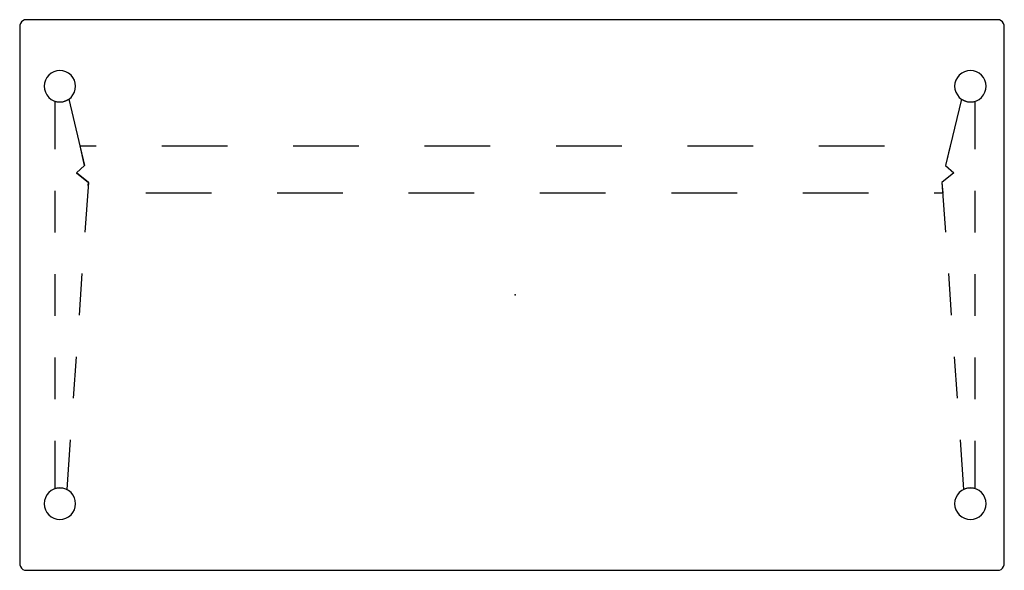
# Model space of a CAD drawing. Header units: metres. Extents: x 0.31 to 1.56, y -0.87 to -0.17.
import ezdxf

# ---------------------------------------------------------------- set-up
doc = ezdxf.new("R2010")
doc.units = ezdxf.units.M
doc.header["$MEASUREMENT"] = 0

# ---------------------------------------------------------------- blocks, each defined once
blk = doc.blocks.new('eaf1a54f-ef7e-4334-a96f-5fbc8f05f6a9')
at = {"color": 8, "lineweight": 25, "true_color": 0x808080}
for p, q in [((0.3507, -0.275), (0.3507, -0.2749)), ((0.3507, -0.3357), (0.3507, -0.275)), ((0.368, -0.2723), (0.3882, -0.3566)), ((1.5014, -0.2723), (1.4812, -0.3566)), ((1.5187, -0.275), (1.5187, -0.2749)), ((1.5187, -0.3357), (1.5187, -0.275)), ((0.3882, -0.3566), (0.3778, -0.3659)), ((1.4812, -0.3566), (1.4916, -0.3659)), ((0.3778, -0.3659), (0.393, -0.3779)), ((1.4916, -0.3659), (1.4765, -0.3779)), ((0.393, -0.3779), (0.3885, -0.4409)), ((1.4765, -0.3779), (1.4809, -0.4409)), ((0.3507, -0.4415), (0.3507, -0.3886)), ((1.5187, -0.4415), (1.5187, -0.3886)), ((0.3507, -0.5473), (0.3507, -0.4944)), ((0.3848, -0.4937), (0.3811, -0.5465)), ((1.4847, -0.4937), (1.4884, -0.5465)), ((1.5187, -0.5473), (1.5187, -0.4944)), ((0.3773, -0.5993), (0.3736, -0.652)), ((1.4921, -0.5993), (1.4958, -0.652)), ((0.3507, -0.6531), (0.3507, -0.6002)), ((1.5187, -0.6531), (1.5187, -0.6002)), ((0.3507, -0.7668), (0.3507, -0.706)), ((0.3699, -0.7048), (0.3655, -0.7678)), ((1.4996, -0.7048), (1.504, -0.7678)), ((1.5187, -0.7668), (1.5187, -0.706)), ((0.3655, -0.7678), (0.3655, -0.7678)), ((1.504, -0.7678), (1.504, -0.7678))]:
    blk.add_line(p, q, dxfattribs=at)
at = {"color": 252, "lineweight": 25, "true_color": 0x989898}
for p, q in [((0.3882, -0.3566), (0.3823, -0.3316)), ((0.3823, -0.3316), (0.4027, -0.3316)), ((0.4861, -0.3316), (0.5696, -0.3316)), ((0.653, -0.3316), (0.7364, -0.3316)), ((0.8198, -0.3316), (0.9032, -0.3316)), ((0.9867, -0.3316), (1.0701, -0.3316)), ((1.1535, -0.3316), (1.2369, -0.3316)), ((1.3204, -0.3316), (1.4038, -0.3316)), ((1.4872, -0.3316), (1.4812, -0.3566)), ((0.3778, -0.3659), (0.3882, -0.3566)), ((1.4812, -0.3566), (1.4916, -0.3659)), ((0.393, -0.3779), (0.3778, -0.3659)), ((1.4916, -0.3659), (1.4765, -0.3779)), ((0.3927, -0.3819), (0.393, -0.3779)), ((1.4765, -0.3779), (1.4775, -0.3916)), ((0.5491, -0.3916), (0.4657, -0.3916)), ((0.7159, -0.3916), (0.6325, -0.3916)), ((0.8828, -0.3916), (0.7994, -0.3916)), ((1.0496, -0.3916), (0.9662, -0.3916)), ((1.2165, -0.3916), (1.1331, -0.3916)), ((1.3833, -0.3916), (1.2999, -0.3916)), ((1.4775, -0.3916), (1.4667, -0.3916))]:
    blk.add_line(p, q, dxfattribs=at)
at = {"color": 18, "lineweight": 25, "true_color": 0x000000}
blk.add_lwpolyline([(1.5477, -0.8703), (1.5498, -0.87), (1.5517, -0.8691), (1.5534, -0.8676), (1.5547, -0.8657), (1.5555, -0.8634), (1.5557, -0.861), (1.5557, -0.1807), (1.5555, -0.1782), (1.5547, -0.176), (1.5534, -0.1741), (1.5517, -0.1726), (1.5498, -0.1717), (1.5477, -0.1713), (0.3137, -0.1713), (0.3117, -0.1717), (0.3097, -0.1726), (0.3081, -0.1741), (0.3068, -0.176), (0.306, -0.1782), (0.3057, -0.1807), (0.3057, -0.861), (0.306, -0.8634), (0.3068, -0.8657), (0.3081, -0.8676), (0.3097, -0.8691), (0.3117, -0.87), (0.3137, -0.8703)], close=True, dxfattribs=at)
at = {"color": 8, "lineweight": 25, "true_color": 0x808080}
for points in [[(0.3567, -0.2358), (0.3528, -0.2362), (0.3491, -0.2374), (0.3456, -0.2392), (0.3426, -0.2417), (0.3401, -0.2447), (0.3383, -0.2482), (0.3371, -0.2519), (0.3367, -0.2558)], [(0.3767, -0.2558), (0.3763, -0.2519), (0.3752, -0.2482), (0.3734, -0.2447), (0.3709, -0.2417), (0.3678, -0.2392), (0.3644, -0.2374), (0.3606, -0.2362), (0.3567, -0.2358)], [(1.5127, -0.2358), (1.5088, -0.2362), (1.5051, -0.2374), (1.5016, -0.2392), (1.4986, -0.2417), (1.4961, -0.2447), (1.4943, -0.2482), (1.4931, -0.2519), (1.4927, -0.2558)], [(1.5327, -0.2558), (1.5323, -0.2519), (1.5312, -0.2482), (1.5294, -0.2447), (1.5269, -0.2417), (1.5238, -0.2392), (1.5204, -0.2374), (1.5166, -0.2362), (1.5127, -0.2358)], [(0.3367, -0.2558), (0.3371, -0.2597), (0.3383, -0.2635), (0.3401, -0.2669), (0.3426, -0.27), (0.3456, -0.2725), (0.3491, -0.2743), (0.3528, -0.2754), (0.3567, -0.2758)], [(0.3567, -0.2758), (0.3606, -0.2754), (0.3644, -0.2743), (0.3678, -0.2725), (0.3709, -0.27), (0.3734, -0.2669), (0.3752, -0.2635), (0.3763, -0.2597), (0.3767, -0.2558)], [(1.4927, -0.2558), (1.4931, -0.2597), (1.4943, -0.2635), (1.4961, -0.2669), (1.4986, -0.27), (1.5016, -0.2725), (1.5051, -0.2743), (1.5088, -0.2754), (1.5127, -0.2758)], [(1.5127, -0.2758), (1.5166, -0.2754), (1.5204, -0.2743), (1.5238, -0.2725), (1.5269, -0.27), (1.5294, -0.2669), (1.5312, -0.2635), (1.5323, -0.2597), (1.5327, -0.2558)], [(0.3507, -0.2749), (0.3543, -0.2757), (0.3579, -0.2758), (0.3615, -0.2753), (0.3649, -0.2741), (0.368, -0.2723)], [(1.5014, -0.2723), (1.5046, -0.2741), (1.508, -0.2753), (1.5116, -0.2758), (1.5152, -0.2757), (1.5187, -0.2749)], [(0.3567, -0.7658), (0.3528, -0.7662), (0.3491, -0.7674), (0.3456, -0.7692), (0.3426, -0.7717), (0.3401, -0.7747), (0.3383, -0.7782), (0.3371, -0.7819), (0.3367, -0.7858)], [(0.3655, -0.7678), (0.3619, -0.7665), (0.3582, -0.7659), (0.3544, -0.766), (0.3507, -0.7668)], [(0.3767, -0.7858), (0.3763, -0.7819), (0.3752, -0.7782), (0.3734, -0.7747), (0.3709, -0.7717), (0.3678, -0.7692), (0.3644, -0.7674), (0.3606, -0.7662), (0.3567, -0.7658)], [(1.5127, -0.7658), (1.5088, -0.7662), (1.5051, -0.7674), (1.5016, -0.7692), (1.4986, -0.7717), (1.4961, -0.7747), (1.4943, -0.7782), (1.4931, -0.7819), (1.4927, -0.7858)], [(1.5187, -0.7668), (1.515, -0.766), (1.5113, -0.7659), (1.5075, -0.7665), (1.504, -0.7678)], [(1.5327, -0.7858), (1.5323, -0.7819), (1.5312, -0.7782), (1.5294, -0.7747), (1.5269, -0.7717), (1.5238, -0.7692), (1.5204, -0.7674), (1.5166, -0.7662), (1.5127, -0.7658)], [(0.3367, -0.7858), (0.3371, -0.7897), (0.3383, -0.7935), (0.3401, -0.7969), (0.3426, -0.8), (0.3456, -0.8025), (0.3491, -0.8043), (0.3528, -0.8054), (0.3567, -0.8058)], [(0.3567, -0.8058), (0.3606, -0.8054), (0.3644, -0.8043), (0.3678, -0.8025), (0.3709, -0.8), (0.3734, -0.7969), (0.3752, -0.7935), (0.3763, -0.7897), (0.3767, -0.7858)], [(1.4927, -0.7858), (1.4931, -0.7897), (1.4943, -0.7935), (1.4961, -0.7969), (1.4986, -0.8), (1.5016, -0.8025), (1.5051, -0.8043), (1.5088, -0.8054), (1.5127, -0.8058)], [(1.5127, -0.8058), (1.5166, -0.8054), (1.5204, -0.8043), (1.5238, -0.8025), (1.5269, -0.8), (1.5294, -0.7969), (1.5312, -0.7935), (1.5323, -0.7897), (1.5327, -0.7858)]]:
    blk.add_lwpolyline(points, dxfattribs=at)
at = {"color": 1, "true_color": 0xff0000}
blk.add_point((0.9347, -0.5208), dxfattribs=at)
blk.add_point((0.9347, -0.5208), dxfattribs=at)
blk.add_point((0.9347, -0.5208), dxfattribs=at)
blk = doc.blocks.new('59d29abc-9ce0-4d1d-ab4c-8b1e42afc036')
blk.add_blockref('eaf1a54f-ef7e-4334-a96f-5fbc8f05f6a9', (0, 0))

msp = doc.modelspace()

# ---------------------------------------------------------------- block references
msp.add_blockref('59d29abc-9ce0-4d1d-ab4c-8b1e42afc036', (0, 0))

doc.saveas('drawing.dxf')
